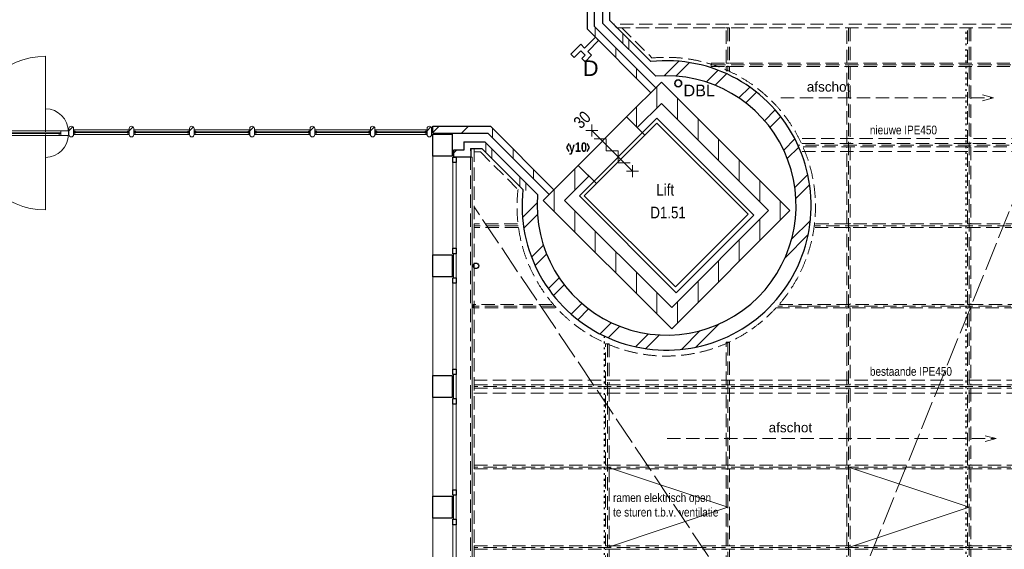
# Model space of a CAD drawing. Header units: millimetres. Extents: x 274611 to 749520, y 175257 to 298905.
# Tile 203 of 251: x 677604 to 691975, y 214855 to 222577. Entities that reach past the tile are written whole.
import ezdxf
from ezdxf.enums import TextEntityAlignment as Align

# ---------------------------------------------------------------- set-up
doc = ezdxf.new("R2010")
doc.units = ezdxf.units.MM
doc.header["$LTSCALE"] = 400
doc.header["$PDMODE"] = 1
doc.header["$PDSIZE"] = 15
for name, pattern in [('STYLE_02', [0.694427, 0.486069, -0.208359]), ('STYLE_03', [1.25, 1.041641, -0.208359]), ('STYLE_05', [0.208282, 0.069427, -0.138855])]:
    doc.linetypes.add(name, pattern=pattern)
for name, color, linetype, lineweight in [('BA-blusmiddelen', 7, 'Continuous', 15), ('BA-Brandveiligheid', 7, 'Continuous', 15), ('Buitenkozijnen', 140, 'Continuous', 15), ('Kozijnmerken', 43, 'Continuous', 9), ('mat-baksteen', 5, 'Continuous', 25), ('mat-beton (ihwg)', 5, 'Continuous', 25), ('mat-glas-hor', 5, 'Continuous', 15), ('mat-kalkzandsteen', 5, 'Continuous', 25), ('mat-naaldhout', 140, 'Continuous', 15), ('None', 7, 'Continuous', 9), ('Ruimtenummers', 5, 'Continuous', 25), ('Tekst', 140, 'Continuous', 15)]:
    doc.layers.add(name, color=color, linetype=linetype, lineweight=lineweight)
doc.styles.add('Arial', font='arial.ttf', dxfattribs={"height": 211.666667})
doc.styles.add('Arial Narrow', font='ARIALN.TTF', dxfattribs={"height": 222.25})
doc.styles.add('Arial Narrow (bold)', font='ARIALNB.TTF', dxfattribs={"height": 172.861111})

# ---------------------------------------------------------------- blocks, each defined once
blk = doc.blocks.new('*U2193')
at = {"layer": 'None', "color": 43, "linetype": 'STYLE_02', "lineweight": 9}
blk.add_line((150, -11550), (4950, -11550), dxfattribs=at)
at = {"layer": 'None', "color": 43, "lineweight": 9}
for q in [(4791, -11507), (4791, -11593)]:
    blk.add_line((4950, -11550), q, dxfattribs=at)
at = {"layer": 'None', "color": 43, "insert": (1630, -11317), "char_height": 141.1, "attachment_point": 1, "style": 'Arial'}
blk.add_mtext('afschot', dxfattribs=at)
blk = doc.blocks.new('*U2194')
at = {"layer": 'None', "color": 43, "linetype": 'STYLE_02', "lineweight": 9}
blk.add_line((1807, -6582), (4911, -6582), dxfattribs=at)
at = {"layer": 'None', "color": 43, "lineweight": 9}
for q in [(4752, -6539), (4752, -6624)]:
    blk.add_line((4911, -6582), q, dxfattribs=at)
at = {"layer": 'None', "color": 43, "insert": (2187, -6349), "char_height": 141.1, "attachment_point": 1, "style": 'Arial'}
blk.add_mtext('afschot', dxfattribs=at)
blk = doc.blocks.new('*U2197')
at = {"layer": 'None', "color": 43, "linetype": 'STYLE_02', "lineweight": 9}
for p, q in [((-513, -5558), (-72, -6000)), ((-2669, -7370), (-2576, -7370)), ((-2576, -7370), (-2027, -7919))]:
    blk.add_line(p, q, dxfattribs=at)
blk.add_arc((136, -8168), 2178, 173.4354, 95.4977, dxfattribs=at)
blk = doc.blocks.new('*U2198')
at = {"layer": 'None', "color": 140, "linetype": 'STYLE_03', "lineweight": 15}
for p, q in [((-2694, -27630), (6326, -5310)), ((6326, -21570), (-2669, -8170))]:
    blk.add_line(p, q, dxfattribs=at)
at = {"layer": 'None', "color": 140, "linetype": 'STYLE_02', "lineweight": 15}
for p, q in [((1036, -5558), (1036, -6185)), ((2796, -5558), (2796, -21322)), ((4556, -5558), (4556, -21322)), ((6276, -6098), (792, -6098)), ((2121, -7175), (6276, -7175)), ((6251, -7271), (2059, -7271)), ((2121, -7365), (6276, -7365)), ((-2024, -8445), (-2674, -8445)), ((6276, -8445), (2297, -8445)), ((-1485, -9618), (-2674, -9618)), ((6276, -9618), (1762, -9618)), ((-724, -10169), (-724, -27575)), ((1036, -10145), (1036, -21322)), ((-2674, -10695), (6276, -10695)), ((-2674, -10885), (6276, -10885)), ((6276, -10791), (-2669, -10791)), ((6276, -11965), (-2674, -11965)), ((6276, -13138), (-2674, -13138))]:
    blk.add_line(p, q, dxfattribs=at)
at = {"layer": 'None', "color": 43, "linetype": 'STYLE_02', "lineweight": 9}
for p, q in [((792, -6073), (6276, -6073)), ((792, -6123), (792, -6073)), ((792, -6123), (6276, -6123)), ((2113, -7246), (6276, -7246)), ((2136, -7296), (6276, -7296)), ((-2669, -8419), (-2669, -8469)), ((-2035, -8420), (-2669, -8419)), ((-2028, -8470), (-2669, -8469)), ((2307, -8469), (6276, -8469)), ((2314, -8419), (6276, -8419)), ((-2682, -9592), (-2682, -9642)), ((-1532, -9592), (-2682, -9592)), ((1788, -9593), (6276, -9592)), ((-1484, -9642), (-2682, -9642)), ((1740, -9643), (6276, -9642)), ((-2669, -10765), (6276, -10765)), ((-2669, -10815), (-2669, -10765)), ((-2669, -10815), (6276, -10815)), ((-2669, -11938), (6276, -11938)), ((-2669, -11988), (-2669, -11938)), ((-2669, -11988), (6276, -11988)), ((-2669, -13111), (6276, -13111)), ((-2669, -13161), (-2669, -13111)), ((-2669, -13161), (6276, -13161))]:
    blk.add_line(p, q, dxfattribs=at)
for points in [[(6326, -5508), (-634, -5508), (-584, -5558), (6326, -5558)], [(1011, -5558), (1061, -5558), (1061, -6073), (1011, -6073)], [(2771, -5558), (2821, -5558), (2821, -6073), (2771, -6073)], [(4531, -5558), (4581, -5558), (4581, -6073), (4531, -6073)], [(1011, -6123), (1061, -6123), (1061, -6185), (1011, -6185)], [(2771, -6123), (2821, -6123), (2821, -7246), (2771, -7246)], [(4531, -6123), (4581, -6123), (4581, -7246), (4531, -7246)], [(4531, -6123), (4581, -6123), (4581, -7246), (4531, -7246)], [(-2719, -7320), (-2669, -7320), (-2669, -27630), (-2719, -27630)], [(2771, -7296), (2821, -7296), (2821, -8419), (2771, -8419)], [(4531, -7296), (4581, -7296), (4581, -8419), (4531, -8419)], [(4531, -7296), (4581, -7296), (4581, -8419), (4531, -8419)], [(2771, -8469), (2821, -8469), (2821, -9592), (2771, -9592)], [(4531, -8469), (4581, -8469), (4581, -9592), (4531, -9592)], [(4531, -8469), (4581, -8469), (4581, -9592), (4531, -9592)], [(2771, -9642), (2821, -9642), (2821, -10765), (2771, -10765)], [(4531, -9642), (4581, -9642), (4581, -10765), (4531, -10765)], [(4531, -9642), (4581, -9642), (4581, -10765), (4531, -10765)], [(-749, -10169), (-699, -10169), (-699, -10765), (-749, -10765)], [(1011, -10145), (1061, -10145), (1061, -10765), (1011, -10765)], [(-749, -10815), (-699, -10815), (-699, -11938), (-749, -11938)], [(1011, -10815), (1061, -10815), (1061, -11938), (1011, -11938)], [(2771, -10815), (2821, -10815), (2821, -11938), (2771, -11938)], [(4531, -10815), (4581, -10815), (4581, -11938), (4531, -11938)], [(4531, -10815), (4581, -10815), (4581, -11938), (4531, -11938)], [(-749, -11988), (-699, -11988), (-699, -13111), (-749, -13111)], [(1011, -11988), (1061, -11988), (1061, -13111), (1011, -13111)], [(2771, -11988), (2821, -11988), (2821, -13111), (2771, -13111)], [(4531, -11988), (4581, -11988), (4581, -13111), (4531, -13111)], [(4531, -11988), (4581, -11988), (4581, -13111), (4531, -13111)], [(-749, -13161), (-699, -13161), (-699, -14284), (-749, -14284)], [(1011, -13161), (1061, -13161), (1061, -14284), (1011, -14284)], [(2771, -13161), (2821, -13161), (2821, -14284), (2771, -14284)], [(4531, -13161), (4581, -13161), (4581, -14284), (4531, -14284)], [(4531, -13161), (4581, -13161), (4581, -14284), (4531, -14284)]]:
    blk.add_lwpolyline(points, close=True, dxfattribs=at)
at = {"layer": 'None', "color": 7}
for name in ['*U2197', '*U2194', '*U2193']:
    blk.add_blockref(name, (0, 0), dxfattribs=at)
blk = doc.blocks.new('*X2264')
at = {"layer": 'None', "lineweight": 9}
for p, q in [((1800, -8365), (1800, -8224)), ((1500, -8665), (1500, -8354)), ((1200, -8965), (1200, -8654)), ((900, -9265), (900, -8954)), ((600, -9565), (600, -9254)), ((300, -9865), (300, -9554))]:
    blk.add_line(p, q, dxfattribs=at)
blk = doc.blocks.new('*X2265')
at = {"layer": 'None', "lineweight": 9}
for p, q in [((104, -6260), (317, -6047)), ((276, -6265), (474, -6066)), ((720, -6351), (893, -6178)), ((850, -6398), (1017, -6230)), ((1196, -6582), (1354, -6424)), ((1299, -6656), (1455, -6499)), ((1571, -6914), (1727, -6758)), ((1650, -7012), (1807, -6855)), ((1850, -7343), (2014, -7178)), ((1903, -7466), (2071, -7298)), ((2013, -7887), (2202, -7698)), ((2028, -8048), (2229, -7847)), ((-1962, -8326), (-1749, -8113)), ((-1943, -8483), (-1744, -8284)), ((1966, -8640), (2240, -8367)), ((1870, -8913), (2208, -8575)), ((-1831, -8902), (-1658, -8729)), ((-1779, -9026), (-1611, -8859)), ((-1585, -9363), (-1427, -9205)), ((-1510, -9464), (-1353, -9308)), ((-1251, -9736), (-1095, -9580)), ((-1154, -9816), (-997, -9659)), ((-831, -10023), (-666, -9859)), ((-711, -10080), (-543, -9912)), ((566, -10217), (904, -9879)), ((-311, -10211), (-122, -10022)), ((-162, -10238), (39, -10037)), ((358, -10249), (631, -9975))]:
    blk.add_line(p, q, dxfattribs=at)
blk = doc.blocks.new('*X2266')
at = {"layer": 'None', "lineweight": 9}
for p, q in [((300, -6896), (300, -6585)), ((600, -7196), (600, -6885)), ((900, -7495), (900, -7184)), ((1200, -7795), (1200, -7484)), ((1500, -8095), (1500, -7784)), ((1800, -8224), (1800, -8084))]:
    blk.add_line(p, q, dxfattribs=at)
blk = doc.blocks.new('*X2267')
at = {"layer": 'None', "lineweight": 9}
for p, q in [((-1500, -8234), (-1500, -8076)), ((-1200, -8534), (-1200, -8223)), ((-900, -8834), (-900, -8523)), ((-600, -9134), (-600, -8823)), ((-300, -9434), (-300, -9123)), ((0, -9734), (0, -9423))]:
    blk.add_line(p, q, dxfattribs=at)
blk = doc.blocks.new('*X2268')
at = {"layer": 'None', "lineweight": 9}
for p, q in [((-1200, -7928), (-1200, -7617)), ((-1500, -8076), (-1500, -7917))]:
    blk.add_line(p, q, dxfattribs=at)
blk = doc.blocks.new('Gevelpui best 1410 beton (2D)')
at = {"layer": 'Buitenkozijnen', "lineweight": 15}
for p, q in [((-260, 0), (-260, -1410)), ((-260, 0), (-210, 0)), ((-210, 0), (-210, -1410)), ((-260, -1410), (-210, -1410))]:
    blk.add_line(p, q, dxfattribs=at)
at = {"layer": 'Buitenkozijnen', "color": 92, "lineweight": 25}
for points in [[(-260, 0), (-210, 0), (-210, -80), (-260, -80)], [(-260, -1330), (-210, -1330), (-210, -1410), (-260, -1410)]]:
    blk.add_lwpolyline(points, close=True, dxfattribs=at)
at = {"layer": 'None', "color": 43, "linetype": 'Continuous', "lineweight": 9}
blk.add_line((-550, 15), (-550, -1425), dxfattribs=at)
blk = doc.blocks.new('*X2302')
at = {"layer": 'None', "lineweight": 9}
for p, q in [((-2500, -7376), (-2500, -7234)), ((-2412, -7464), (-2412, -7322)), ((-2000, -7876), (-2000, -7734)), ((-1912, -7934), (-1912, -7822))]:
    blk.add_line(p, q, dxfattribs=at)
blk = doc.blocks.new('*X2303')
at = {"layer": 'None', "lineweight": 9}
blk.add_line((-2810, -7229), (-2801, -7220), dxfattribs=at)
blk = doc.blocks.new('*X2304')
at = {"layer": 'None', "lineweight": 9}
blk.add_line((-2969, -7388), (-2926, -7345), dxfattribs=at)
blk = doc.blocks.new('*X2305')
at = {"layer": 'None', "lineweight": 9}
blk.add_line((-2819, -7238), (-2810, -7229), dxfattribs=at)
blk = doc.blocks.new('*X2306')
at = {"layer": 'None', "lineweight": 9}
for p, q in [((-2400, -7165), (-2400, -7023)), ((-2100, -7465), (-2100, -7323)), ((-1800, -7765), (-1800, -7623))]:
    blk.add_line(p, q, dxfattribs=at)
blk = doc.blocks.new('*X2307')
at = {"layer": 'None', "lineweight": 9}
for p, q in [((-3269, -7087), (-3177, -6995)), ((-2852, -7095), (-2752, -6995))]:
    blk.add_line(p, q, dxfattribs=at)
blk = doc.blocks.new('*X2308')
at = {"layer": 'None', "lineweight": 9}
for p, q in [((-500, -5784), (-500, -5642)), ((-412, -5872), (-412, -5730))]:
    blk.add_line(p, q, dxfattribs=at)
blk = doc.blocks.new('*X2331')
at = {"layer": 'None', "lineweight": 9}
for p, q in [((0, -6728), (0, -6417)), ((-300, -7002), (-300, -6717))]:
    blk.add_line(p, q, dxfattribs=at)
blk = doc.blocks.new('*X2332')
at = {"layer": 'None', "lineweight": 9}
for p, q in [((-900, -5695), (-900, -5553)), ((-600, -5995), (-600, -5853)), ((-300, -6295), (-300, -6153))]:
    blk.add_line(p, q, dxfattribs=at)
blk = doc.blocks.new('HWA')
at = {"layer": 'None', "color": 92, "linetype": 'Continuous', "lineweight": 25}
blk.add_circle((0, -74), 40, dxfattribs=at)
blk = doc.blocks.new('030min zelfsluitend Y')
at = {"layer": 'BA-Brandveiligheid', "color": 7, "linetype": 'Continuous', "lineweight": 15}
for p, q in [((-62, 480), (62, 357)), ((62, 480), (-62, 357)), ((-62, -480), (62, -357)), ((62, -480), (-62, -357))]:
    blk.add_line(p, q, dxfattribs=at)
at = {"layer": 'None', "color": 7, "linetype": 'Continuous', "lineweight": 15}
for p, q in [((62, 189), (-62, 312)), ((0, -418), (0, 418)), ((62, 189), (-62, 65)), ((62, -58), (-62, 65)), ((62, -58), (-62, -182)), ((62, -305), (-62, -182))]:
    blk.add_line(p, q, dxfattribs=at)
at = {"layer": 'BA-Brandveiligheid', "color": 43, "insert": (-103, 722), "char_height": 177.8, "attachment_point": 1, "style": 'Arial Narrow'}
blk.add_mtext('30', dxfattribs=at)
blk = doc.blocks.new('Kolom 280x320')
at = {"layer": 'mat-beton (ihwg)', "lineweight": 25}
blk.add_lwpolyline([(-300, 160), (-20, 160), (-20, -160), (-300, -160)], close=True, dxfattribs=at)
at = {"layer": 'None', "color": 92, "linetype": 'Continuous', "lineweight": 5}
blk.add_point((0, 0), dxfattribs=at)
blk = doc.blocks.new('DBL aansluiting')
at = {"layer": 'BA-blusmiddelen', "color": 140, "linetype": 'Continuous', "lineweight": 9}
blk.add_lwpolyline([(360, 112.5), (360, 45), (292.5, 45), (292.5, -45), (427.5, -45), (427.5, -112.5), (225, -112.5), (225, -33.75), (0, -33.75), (0, 33.75), (225, 33.75), (225, 112.5)], close=True, dxfattribs=at)
blk = doc.blocks.new('Kozijnmerk 50')
at = {"layer": 'Kozijnmerken', "color": 92, "linetype": 'Continuous', "lineweight": 25}
for points in [[(-132, 51), (-165, -6), (-132, -62)], [(132, 51), (165, -6), (132, -62)]]:
    blk.add_lwpolyline(points, dxfattribs=at)
at = {"layer": 'None', "color": 43, "style": 'Arial Narrow (bold)'}
blk.add_attdef('merk', text='', height=138, dxfattribs=at).set_placement((0, 0), align=Align.MIDDLE_CENTER)
blk = doc.blocks.new('*X649')
at = {"layer": 'None', "lineweight": 5}
blk.add_line((-9957, -7128), (-9917, -7088), dxfattribs=at)
blk = doc.blocks.new('*U650')
at = {"layer": 'mat-glas-hor', "color": 140, "lineweight": 15}
blk.add_lwpolyline([(-8705, -7089), (-9905, -7089), (-9905, -7101), (-8705, -7101)], close=True, dxfattribs=at)
at = {"layer": 'mat-naaldhout', "color": 140, "linetype": 'Continuous', "lineweight": 15}
for points in [[(-9917, -7103), (-9892, -7103), (-9892, -7128), (-10026, -7128), (-10026, -7061), (-9917, -7061)], [(-8700, -7103), (-8725, -7103), (-8725, -7128), (-8591, -7128), (-8591, -7061), (-8700, -7061)]]:
    blk.add_lwpolyline(points, close=True, dxfattribs=at)
at = {"layer": 'None', "color": 43, "linetype": 'Continuous', "lineweight": 9}
for p, q in [((-8926, -5975), (-8926, -7075)), ((-8926, -8215), (-8926, -7115))]:
    blk.add_line(p, q, dxfattribs=at)
at = {"layer": 'None', "color": 8, "lineweight": 5}
blk.add_lwpolyline([(-10026, -7128), (-10026, -7061), (-8700, -7061), (-8700, -7128)], close=True, dxfattribs=at)
at = {"layer": 'None', "color": 43, "linetype": 'Continuous', "lineweight": 9}
for centre, radius, start, end in [((-8926, -7075), 1100, 90, 180), ((-8926, -7075), 335, 0, 90), ((-8926, -7115), 1100, 180, 270), ((-8926, -7115), 335, 270, 0)]:
    blk.add_arc(centre, radius, start, end, dxfattribs=at)
at = {"layer": 'mat-naaldhout', "color": 140}
blk.add_blockref('*X649', (0, 0), dxfattribs=at)
blk = doc.blocks.new('*X47')
at = {"layer": 'None', "lineweight": 5}
blk.add_line((-24, -24), (34, 34), dxfattribs=at)
blk = doc.blocks.new('houten stijl 67 x 114')
at = {"layer": 'mat-naaldhout', "color": 140, "linetype": 'Continuous', "lineweight": 15, "flags": 128}
blk.add_lwpolyline([(33.5, 0), (33.5, 0, -0.4142136), (0, -33.5), (0, -33.5, -0.4142136), (-33.5, 0), (-33.5, 88), (-33.5, 88, -0.4142136), (0, 121.5), (0, 121.5, -0.4142136), (33.5, 88)], format="xyb", close=True, dxfattribs=at)
at = {"layer": 'mat-naaldhout', "color": 140}
blk.add_blockref('*X47', (0, 0), dxfattribs=at)
blk = doc.blocks.new('binnenpui 880 h.o.h.')
at = {"layer": 'mat-glas-hor', "color": 8, "lineweight": 5}
blk.add_lwpolyline([(18, -34), (88, -34), (88, -846), (18, -846)], close=True, dxfattribs=at)
at = {"layer": 'mat-glas-hor', "color": 140, "lineweight": 15}
blk.add_lwpolyline([(48, -40), (58, -40), (58, -840), (48, -840)], close=True, dxfattribs=at)
at = {"layer": 'mat-naaldhout', "color": 140, "linetype": 'Continuous', "lineweight": 15, "flags": 128}
for points in [[(43, -34), (18, -34), (18, -34, 0.414214), (20, -36), (36, -36, -0.414214), (40, -40), (40, -56, 0.414214), (42, -58), (43, -58)], [(63, -34), (88, -34), (88, -34, -0.414214), (86, -36), (70, -36, 0.414214), (66, -40), (66, -56, -0.414214), (64, -58), (63, -58)], [(43, -846), (18, -846), (18, -846, -0.414214), (20, -844), (36, -844, 0.414214), (40, -840), (40, -824, -0.414214), (42, -822), (43, -822)], [(63, -846), (88, -846), (88, -846, 0.414214), (86, -844), (70, -844, -0.414214), (66, -840), (66, -824, 0.414214), (64, -822), (63, -822)]]:
    blk.add_lwpolyline(points, format="xyb", close=True, dxfattribs=at)
at = {"layer": 'None', "color": 7, "rotation": 270}
for p in [(0, 0), (0, -880)]:
    blk.add_blockref('houten stijl 67 x 114', p, dxfattribs=at)
blk = doc.blocks.new('*U651')
at = {"layer": 'mat-glas-hor', "color": 8, "lineweight": 5}
blk.add_lwpolyline([(-3356, -7046), (-3356, -7116), (-4115, -7116), (-4115, -7046)], close=True, dxfattribs=at)
at = {"layer": 'mat-glas-hor', "color": 140, "lineweight": 15}
blk.add_lwpolyline([(-3362, -7076), (-3362, -7086), (-4109, -7086), (-4109, -7076)], close=True, dxfattribs=at)
at = {"layer": 'mat-naaldhout', "color": 140, "linetype": 'Continuous', "lineweight": 15, "flags": 128}
for points in [[(-4115, -7071), (-4115, -7046), (-4114, -7046, -0.414214), (-4112, -7048), (-4112, -7065, 0.414214), (-4109, -7068), (-4092, -7068, -0.414214), (-4090, -7070), (-4090, -7071)], [(-4115, -7092), (-4115, -7117), (-4114, -7117, 0.414214), (-4112, -7115), (-4112, -7098, -0.414214), (-4109, -7095), (-4092, -7095, 0.414214), (-4090, -7093), (-4090, -7092)], [(-3356, -7071), (-3356, -7046), (-3357, -7046, 0.414214), (-3359, -7048), (-3359, -7065, -0.414214), (-3362, -7068), (-3379, -7068, 0.414214), (-3381, -7070), (-3381, -7071)], [(-3356, -7092), (-3356, -7117), (-3357, -7117, -0.414214), (-3359, -7115), (-3359, -7098, 0.414214), (-3362, -7095), (-3379, -7095, -0.414214), (-3381, -7093), (-3381, -7092)]]:
    blk.add_lwpolyline(points, format="xyb", close=True, dxfattribs=at)
at = {"layer": 'None', "color": 7, "rotation": 180}
for p in [(-4149, -7028), (-3322, -7028)]:
    blk.add_blockref('houten stijl 67 x 114', p, dxfattribs=at)
blk = doc.blocks.new('*U652')
at = {"layer": 'mat-glas-hor', "color": 8, "lineweight": 5}
blk.add_lwpolyline([(-10101, -7046), (-10101, -7116), (-10682, -7116), (-10682, -7046)], close=True, dxfattribs=at)
at = {"layer": 'mat-glas-hor', "color": 140, "lineweight": 15}
blk.add_lwpolyline([(-10107, -7076), (-10107, -7086), (-10675, -7086), (-10675, -7076)], close=True, dxfattribs=at)
at = {"layer": 'mat-naaldhout', "color": 140, "linetype": 'Continuous', "lineweight": 15, "flags": 128}
for points in [[(-10682, -7071), (-10682, -7046), (-10681, -7046, -0.414214), (-10679, -7048), (-10679, -7065, 0.414214), (-10675, -7068), (-10659, -7068, -0.414214), (-10657, -7070), (-10657, -7071)], [(-10682, -7092), (-10682, -7117), (-10681, -7117, 0.414214), (-10679, -7115), (-10679, -7098, -0.414214), (-10675, -7095), (-10659, -7095, 0.414214), (-10657, -7093), (-10657, -7092)], [(-10101, -7071), (-10101, -7046), (-10102, -7046, 0.414214), (-10104, -7048), (-10104, -7065, -0.414214), (-10107, -7068), (-10124, -7068, 0.414214), (-10126, -7070), (-10126, -7071)], [(-10101, -7092), (-10101, -7117), (-10102, -7117, -0.414214), (-10104, -7115), (-10104, -7098, 0.414214), (-10107, -7095), (-10124, -7095, -0.414214), (-10126, -7093), (-10126, -7092)]]:
    blk.add_lwpolyline(points, format="xyb", close=True, dxfattribs=at)
at = {"layer": 'None', "color": 7, "rotation": 180}
for p in [(-10715, -7028), (-10067, -7028)]:
    blk.add_blockref('houten stijl 67 x 114', p, dxfattribs=at)
blk = doc.blocks.new('*U653')
at = {"layer": 'None', "color": 7}
for name in ['*U650', '*U652', '*U651']:
    blk.add_blockref(name, (0, 0), dxfattribs=at)
at = {"layer": 'None', "color": 7, "rotation": 270}
for p in [(-7669, -7028), (-6789, -7028), (-5909, -7028), (-5029, -7028), (-4149, -7028)]:
    blk.add_blockref('binnenpui 880 h.o.h.', p, dxfattribs=at)

msp = doc.modelspace()

# ---------------------------------------------------------------- linework, layer by layer
at = {"layer": 'Buitenkozijnen', "color": 43, "linetype": 'Continuous', "lineweight": 9, "flags": 128}
msp.add_lwpolyline([(684186.28989, 220573.74408), (684206.28989, 220573.74408), (684206.28989, 193258.74408), (683976.33053, 193258.74408)], dxfattribs=at)
at = {"layer": 'Buitenkozijnen', "lineweight": 15}
for points in [[(683936.28989, 219163.74408), (683976.33053, 219163.74408), (683976.33053, 218813.74408), (683936.28989, 218813.74408)], [(683936.28989, 217403.74408), (683976.33053, 217403.74408), (683976.33053, 217053.74408), (683936.28989, 217053.74408)], [(683936.28989, 215643.74408), (683976.33053, 215643.74408), (683976.33053, 215293.74408), (683936.28989, 215293.74408)]]:
    msp.add_lwpolyline(points, close=True, dxfattribs=at)
at = {"layer": 'mat-baksteen', "lineweight": 25}
for p, q in [((686116.28989, 222524.08462), (686116.28989, 222828.74408)), ((686216.28989, 222565.50598), (686216.28989, 222728.74408)), ((686888.24963, 221752.12489), (686116.28989, 222524.08462)), ((686815.69061, 221966.10527), (686216.28989, 222565.50598)), ((684086.28989, 220798.74408), (684390.94935, 220798.74408)), ((684086.28989, 220798.74408), (684086.28989, 220673.74408)), ((684390.94935, 220798.74408), (685162.90908, 220026.78434)), ((683936.28989, 220673.74408), (683936.28989, 220573.74408)), ((684086.28989, 220673.74408), (683936.28989, 220673.74408)), ((684186.28989, 220698.74408), (684349.52799, 220698.74408)), ((684186.28989, 220698.74408), (684186.28989, 220573.74408)), ((684349.52799, 220698.74408), (684948.9287, 220099.34336)), ((684186.28989, 220573.74408), (683936.28989, 220573.74408))]:
    msp.add_line(p, q, dxfattribs=at)
at = {"layer": 'mat-baksteen', "color": 140, "lineweight": 15}
for points in [[(686728.09184, 220894.04891), (686020.98506, 220186.94213), (685755.82002, 220452.10717), (686462.9268, 221159.21395)], [(688319.0821, 219727.32272), (687187.71125, 218595.95187), (685773.49769, 220010.16543), (686904.86854, 221141.53628)], [(688234.22929, 219741.46485), (687173.56912, 218680.80468), (685844.20837, 220010.16543), (686904.86854, 221070.8256)]]:
    msp.add_lwpolyline(points, close=True, dxfattribs=at)
at = {"layer": 'mat-baksteen', "lineweight": 25}
for radius, start, end in [(2110, 173.725682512, 96.274317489), (1890, 175.20337257, 94.796627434)]:
    msp.add_arc((687046.28989, 219868.74408), radius, start, end, dxfattribs=at)
at = {"layer": 'mat-kalkzandsteen', "lineweight": 25}
for p, q in [((685891.28989, 222437.95764), (685891.28989, 223278.74408)), ((685991.28989, 222479.37899), (685991.28989, 223278.74408)), ((686887.19087, 221583.47802), (685991.28989, 222479.37899)), ((686816.48019, 221512.76734), (685891.28989, 222437.95764)), ((686462.9268, 221159.21395), (686972.04368, 221668.33083)), ((686971.37326, 221667.66041), (688845.93736, 219794.55857)), ((686618.49029, 221003.65046), (686972.04368, 221357.20385)), ((686971.43394, 221356.59411), (688534.74967, 219794.49786)), ((686618.49029, 221003.65046), (686462.9268, 221159.21395)), ((683636.28989, 221023.74408), (684477.07633, 221023.74408)), ((683636.28989, 220923.74408), (683636.28989, 221023.74408)), ((683636.28989, 220923.74408), (684435.65498, 220923.74408)), ((684435.65498, 220923.74408), (685331.55595, 220027.8431)), ((684477.07633, 221023.74408), (685402.26663, 220098.55378)), ((685246.70314, 219942.99029), (685755.82002, 220452.10717)), ((685911.38351, 220296.54368), (685755.82002, 220452.10717)), ((685557.83012, 219942.99029), (685911.38351, 220296.54368)), ((687120.53611, 218069.15732), (685246.70314, 219942.99029)), ((687120.53611, 218380.2843), (685557.83012, 219942.99029)), ((688845.93736, 219794.55857), (687120.53611, 218069.15732)), ((688534.74967, 219794.49786), (687120.53611, 218380.2843))]:
    msp.add_line(p, q, dxfattribs=at)
at = {"layer": 'None', "color": 43, "lineweight": 9}
for p, q in [((686271.09243, 222510.70344), (686815.69061, 221966.10527)), ((684349.52799, 220698.74408), (684885.98758, 220162.28448))]:
    msp.add_line(p, q, dxfattribs=at)
at = {"layer": 'None', "color": 92, "linetype": 'STYLE_05', "lineweight": 25}
for p, q in [((691413.35507, 222398.74408), (691413.35507, 206448.74408)), ((686133.35507, 217966.46912), (686133.35507, 203148.74408))]:
    msp.add_line(p, q, dxfattribs=at)
at = {"layer": 'None', "color": 43, "linetype": 'Continuous', "lineweight": 9}
for points in [[(686181.44818, 216053.74408), (687941.44818, 215467.74408), (686181.44818, 214879.74408)], [(689701.44818, 216054.74408), (691461.44818, 215468.74408), (689701.44818, 214880.74408)]]:
    msp.add_lwpolyline(points, dxfattribs=at)
at = {"layer": 'None', "color": 7, "linetype": 'Continuous', "lineweight": 35}
msp.add_circle((687215.23053, 221648.74408), 50, dxfattribs=at)

# ---------------------------------------------------------------- block references
at = {"layer": 'Buitenkozijnen', "color": 7}
for p in [(684186.28989, 220573.74408), (684186.28989, 218813.74408), (684186.28989, 217053.74408), (684186.28989, 215293.74408)]:
    msp.add_blockref('Gevelpui best 1410 beton (2D)', p, dxfattribs=at)
at = {"layer": 'Kozijnmerken', "color": 7}
msp.add_blockref('Kozijnmerk 50', (685751.78421, 220719.42742), dxfattribs=at).add_auto_attribs({'merk': 'y10'})
at = {"layer": 'mat-baksteen'}
for name in ['*X2308', '*X2265', '*X2305', '*X2303', '*X2302', '*X2304']:
    msp.add_blockref(name, (686905.23053, 228018.74408), dxfattribs=at)
at = {"layer": 'mat-beton (ihwg)', "color": 7}
msp.add_blockref('HWA', (684263.06312, 219062.74432), dxfattribs=at)
at = {"layer": 'mat-kalkzandsteen'}
for name in ['*X2332', '*X2331', '*X2266', '*X2307', '*X2306', '*X2268', '*X2267', '*X2264']:
    msp.add_blockref(name, (686905.23053, 228018.74408), dxfattribs=at)
at = {"layer": 'None', "color": 7}
for name in ['*U2198', '*U653']:
    msp.add_blockref(name, (686905.23053, 228018.74408), dxfattribs=at)
for name, p, rotation in [('DBL aansluiting', (686030.50346, 222298.74408), 225), ('Kolom 280x320', (683616.28989, 220748.74408), 180), ('Kolom 280x320', (683616.28989, 218988.74408), 180), ('Kolom 280x320', (683616.28989, 217228.74408), 180), ('Kolom 280x320', (683616.28989, 215468.74408), 180)]:
    msp.add_blockref(name, p, dxfattribs=dict(at, rotation=rotation))
at = {"layer": 'Tekst', "color": 7, "rotation": 44.99999999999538}
msp.add_blockref('030min zelfsluitend Y', (686252.57744, 220664.45653), dxfattribs=at)

# ---------------------------------------------------------------- texts
at = {"layer": 'BA-blusmiddelen', "color": 43, "insert": (685825.23053, 221983.24832), "char_height": 225.77778, "attachment_point": 1, "style": 'Arial'}
msp.add_mtext('D', dxfattribs=at)
at = {"layer": 'Ruimtenummers', "char_height": 169.333333, "attachment_point": 1, "style": 'Arial Narrow'}
for s, insert in [('Lift\\P', (686896.87996, 220180.95241)), ('D1.51', (686808.79298, 219850.6974))]:
    msp.add_mtext(s, dxfattribs=dict(at, insert=insert))
at = {"layer": 'Tekst', "color": 0, "insert": (687292.27982, 221630.02185), "char_height": 169.333333, "attachment_point": 1, "style": 'Arial'}
msp.add_mtext('DBL\\P', dxfattribs=at)
at = {"layer": 'Tekst', "color": 43, "char_height": 127, "attachment_point": 1, "style": 'Arial Narrow'}
for s, insert in [('nieuwe IPE450', (690013.80444, 221032.40658)), ('bestaande IPE450', (690013.80444, 217512.40658)), ('ramen elektrisch open \\Pte sturen t.b.v. ventilatie', (686264.64616, 215671.67057))]:
    msp.add_mtext(s, dxfattribs=dict(at, insert=insert))

doc.saveas('drawing.dxf')
